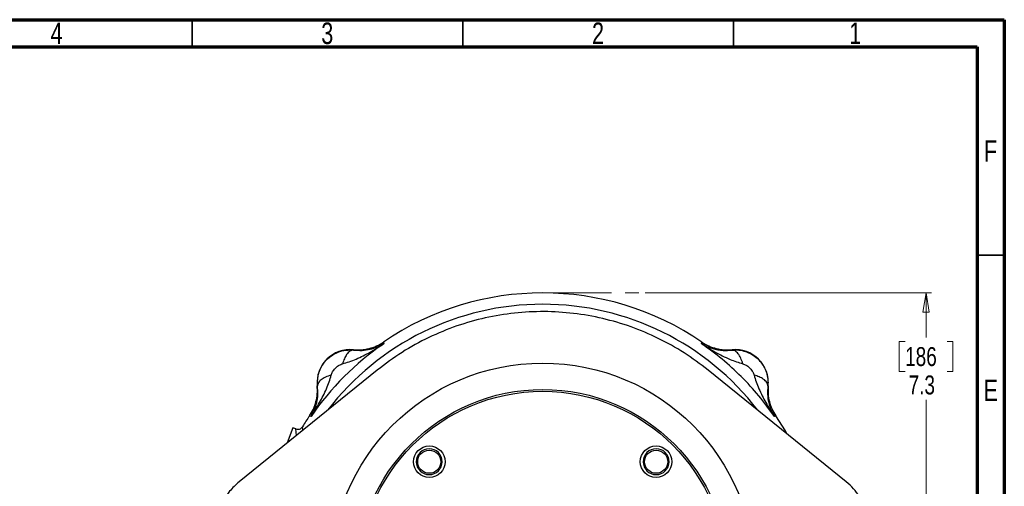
# Model space of a CAD drawing. Header units: inches. Extents: x 0.6 to 16.3, y 0.2 to 11.5.
# Tile 20 of 20: x 9.2 to 16.3, y 8.1 to 11.5. Entities that reach past the tile are written whole.
import ezdxf

# ---------------------------------------------------------------- set-up
doc = ezdxf.new("R2010")
doc.units = ezdxf.units.IN
doc.header["$MEASUREMENT"] = 0
doc.linetypes.add('CENTERX2', pattern=[0.8, 0.5, -0.1, 0.1, -0.1])
doc.styles.add('SLDTEXTSTYLE0', font='TXT', dxfattribs={"width": 0.75})
doc.dimstyles.new('SLDDIMSTYLE0', dxfattribs={"dimtxt": 0.137795, "dimasz": 0.14, "dimexe": 0, "dimexo": 0.0625, "dimgap": 0.034449, "dimtad": 0, "dimtih": 1, "dimtoh": 1, "dimdec": 1, "dimlfac": 1.5, "dimrnd": 1e-09, "dimzin": 12, "dimdsep": 46, "dimtxsty": 'SLDTEXTSTYLE0', "dimblk1": 'CLOSED', "dimblk2": 'CLOSED', "dimsah": 1, "dimcen": 0.09, "dimadec": 0, "dimazin": 3, "dimtfac": 1, "dimtdec": 1, "dimtofl": 0, "dimtmove": 0, "dimatfit": 3, "dimldrblk": 'CLOSED', "dimfxl": 0, "dimfrac": 2, "dimtolj": 1, "dimtzin": 12, "dimarcsym": 0})

# ---------------------------------------------------------------- blocks, each defined once
blk = doc.blocks.new('_Closed')
at = {"color": 0, "linetype": 'ByBlock', "lineweight": -2}
for p, q in [((-1, 0.166667), (0, 0)), ((-1, 0.166667), (-1, -0.166667)), ((0, 0), (-1, -0.166667)), ((0, 0), (-1, 0))]:
    blk.add_line(p, q, dxfattribs=at)
blk = doc.blocks.new('_D')
at = {"color": 7, "linetype": 'Continuous', "lineweight": 0}
for p, q in [((13.7266, 9.5081), (15.8091, 9.5081)), ((15.7697, 9.5081), (15.7697, 9.1826)), ((15.617, 9.1546), (15.575, 9.1546)), ((15.575, 9.1546), (15.575, 8.9359)), ((15.9224, 9.1546), (15.9644, 9.1546)), ((15.9644, 9.1546), (15.9644, 8.9359)), ((15.575, 8.9359), (15.617, 8.9359)), ((15.9644, 8.9359), (15.9224, 8.9359)), ((15.7697, 4.6383), (15.7697, 8.7297)), ((14.2275, 4.6383), (15.8091, 4.6383))]:
    blk.add_line(p, q, dxfattribs=at)
at = {"color": 7, "linetype": 'Continuous', "lineweight": 18, "xscale": 0.14, "yscale": 0.14}
for p, rotation in [((15.7697, 9.5081), 90.0000000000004), ((15.7697, 4.6383), 270.0000000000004)]:
    blk.add_blockref('_Closed', p, dxfattribs=dict(at, rotation=rotation))
at = {"color": 7, "linetype": 'Continuous', "lineweight": 18, "char_height": 0.1378, "attachment_point": 1, "style": 'SLDTEXTSTYLE0'}
for s, insert in [('186', (15.617, 9.1135)), ('7.3', (15.6424, 8.9073))]:
    blk.add_mtext(s, dxfattribs=dict(at, insert=insert))

msp = doc.modelspace()

# ---------------------------------------------------------------- linework, layer by layer
at = {"color": 7, "linetype": 'Continuous', "lineweight": 70}
for p, q in [((0.5906, 11.4961), (16.3386, 11.4961)), ((16.3386, 11.4961), (16.3386, 0.1969)), ((0.7874, 11.2992), (16.1417, 11.2992)), ((16.1417, 11.2992), (16.1417, 0.3937))]:
    msp.add_line(p, q, dxfattribs=at)
at = {"color": 7, "linetype": 'Continuous', "lineweight": 35}
for p, q in [((10.4331, 11.2992), (10.4331, 11.4961)), ((12.4016, 11.2992), (12.4016, 11.4961)), ((14.3701, 11.2992), (14.3701, 11.4961)), ((16.1417, 9.7835), (16.3386, 9.7835))]:
    msp.add_line(p, q, dxfattribs=at)
at = {"color": 7, "linetype": 'CENTERX2', "lineweight": 18}
msp.add_line((12.982, 9.5081), (13.6872, 9.5081), dxfattribs=at)
at = {"color": 7, "linetype": 'Continuous', "lineweight": 25}
for p, q in [((11.6053, 9.092), (11.582, 9.0932)), ((11.6051, 9.0942), (11.6053, 9.092)), ((11.8244, 9.1507), (11.8262, 9.1448)), ((11.8262, 9.1448), (11.8279, 9.1392)), ((14.1361, 9.1392), (14.1378, 9.1448)), ((14.1378, 9.1448), (14.1396, 9.1507)), ((14.3587, 9.092), (14.3588, 9.0942)), ((11.5212, 8.9909), (11.5266, 8.9925)), ((11.7794, 8.9465), (10.7742, 8.1337)), ((15.1898, 8.1337), (14.1846, 8.9465)), ((14.5182, 8.9155), (14.5197, 8.9101)), ((11.3447, 8.8315), (11.3426, 8.8316)), ((11.3447, 8.8315), (11.3435, 8.8543)), ((14.6193, 8.8315), (14.6205, 8.8548)), ((14.6214, 8.8316), (14.6193, 8.8315)), ((11.2919, 8.6105), (11.2861, 8.6123)), ((11.2975, 8.6088), (11.2919, 8.6105)), ((14.6721, 8.6105), (14.6665, 8.6088)), ((14.6779, 8.6123), (14.6721, 8.6105)), ((11.1655, 8.5267), (11.1308, 8.4363)), ((11.1872, 8.5183), (11.1655, 8.5267)), ((11.1308, 8.4363), (11.1228, 8.4156))]:
    msp.add_line(p, q, dxfattribs=at)
at = {"color": 8, "linetype": 'Continuous', "lineweight": 25}
for p, q in [((11.2385, 8.5091), (11.2356, 8.5346)), ((11.1921, 8.4716), (11.1872, 8.5183)), ((11.1308, 8.4363), (11.1428, 8.4317))]:
    msp.add_line(p, q, dxfattribs=at)
at = {"color": 7, "linetype": 'Continuous', "lineweight": 25, "flags": 128}
msp.add_lwpolyline([(14.7606, 8.4807), (14.7475, 8.5032), (14.6779, 8.6123)], dxfattribs=at)
at = {"color": 7, "linetype": 'Continuous', "lineweight": 25}
for centre, radius in [((12.982, 7.4547), 1.5428), ((12.982, 7.4547), 1.3507), ((12.982, 7.4547), 1.3373), ((12.1573, 8.2794), 0.1147), ((13.8067, 8.2794), 0.1147), ((12.157, 8.2797), 0.084), ((13.8069, 8.2797), 0.084)]:
    msp.add_circle(centre, radius, dxfattribs=at)
for centre, radius, start, end in [((12.982, 7.4547), 2.0533, 55.68388, 124.31612), ((12.982, 7.4547), 2.0419, 124.41629, 145.58371), ((11.5824, 8.8543), 0.2409, 84.58105, 185.41895), ((14.3816, 8.8543), 0.2409, 354.58105, 95.41895), ((12.982, 7.4547), 2.0533, 145.68388, 148.26953), ((12.157, 8.2797), 0.094, 90, 270), ((12.157, 8.2797), 0.094, 270, 90), ((13.8069, 8.2797), 0.094, 0, 180), ((13.8069, 8.2797), 0.094, 180, 0)]:
    msp.add_arc(centre, radius, start, end, dxfattribs=at)
at = {"color": 8, "linetype": 'Continuous', "lineweight": 25}
msp.add_arc((12.982, 7.4547), 1.9709, 37.50477, 142.49523, dxfattribs=at)
at = {"color": 7, "linetype": 'Continuous', "lineweight": 25}
for points, knots in [([(14.1846, 8.9465), (14.1274, 8.9896), (14.0129, 9.0761), (13.8241, 9.1805), (13.6259, 9.2647), (13.4191, 9.3252), (13.2069, 9.3625), (12.9919, 9.376), (12.7768, 9.3647), (12.5643, 9.3296), (12.3548, 9.2707), (12.1518, 9.1865), (11.9566, 9.08), (11.8384, 8.9909), (11.7794, 8.9465)], [0, 0, 0, 0, 0.082614, 0.165491, 0.248104, 0.330719, 0.413597, 0.496212, 0.578802, 0.661657, 0.744247, 0.829402, 0.914845, 1, 1, 1, 1]), ([(11.3435, 8.8543), (11.345, 8.8754), (11.3482, 8.9189), (11.3747, 8.9787), (11.4147, 9.029), (11.4648, 9.0656), (11.5218, 9.089), (11.562, 9.0918), (11.582, 9.0932)], [0, 0, 0, 0, 0.169429, 0.348501, 0.514024, 0.677625, 0.839536, 1, 1, 1, 1]), ([(11.5266, 8.9925), (11.543, 8.9971), (11.5769, 9.0066), (11.6271, 9.0269), (11.6773, 9.0504), (11.7279, 9.0775), (11.778, 9.1068), (11.8113, 9.1284), (11.8279, 9.1392)], [0, 0, 0, 0, 0.1486331, 0.3078873, 0.4785515, 0.6434185, 0.8214681, 1, 1, 1, 1]), ([(11.6051, 9.0942), (11.6244, 9.0933), (11.6629, 9.0916), (11.7201, 9.1018), (11.775, 9.1205), (11.8079, 9.1406), (11.8244, 9.1507)], [0, 0, 0, 0, 0.250001, 0.499992, 0.749987, 1, 1, 1, 1]), ([(11.6053, 9.092), (11.6268, 9.0906), (11.6708, 9.0877), (11.7279, 9.097), (11.7811, 9.1133), (11.8123, 9.1305), (11.8279, 9.1392)], [0, 0, 0, 0, 0.2382183, 0.4864886, 0.7420458, 1, 1, 1, 1]), ([(14.6665, 8.6088), (14.6295, 8.6597), (14.5557, 8.7616), (14.4276, 8.9003), (14.2888, 9.0285), (14.187, 9.1023), (14.1361, 9.1392)], [0, 0, 0, 0, 0.25, 0.5, 0.75, 1, 1, 1, 1]), ([(14.1361, 9.1392), (14.1595, 9.1241), (14.2082, 9.0927), (14.2782, 9.0546), (14.354, 9.0182), (14.4062, 9.0021), (14.4374, 8.9925)], [0, 0, 0, 0, 0.250559, 0.521546, 0.714072, 1, 1, 1, 1]), ([(14.1361, 9.1392), (14.1412, 9.1361), (14.1516, 9.13), (14.1675, 9.122), (14.1849, 9.1143), (14.2016, 9.1081), (14.2191, 9.1026), (14.2422, 9.0965), (14.2738, 9.0911), (14.3144, 9.0883), (14.344, 9.0908), (14.3587, 9.092)], [0, 0, 0, 0, 0.086228, 0.175224, 0.254699, 0.355787, 0.424661, 0.506061, 0.676544, 0.839807, 1, 1, 1, 1]), ([(14.1396, 9.1507), (14.156, 9.1406), (14.1889, 9.1205), (14.2439, 9.1018), (14.301, 9.0916), (14.3396, 9.0933), (14.3588, 9.0942)], [0, 0, 0, 0, 0.250013, 0.500008, 0.749999, 1, 1, 1, 1]), ([(14.3587, 9.092), (14.3751, 9.0927), (14.4079, 9.0941), (14.4566, 9.0832), (14.5021, 9.0631), (14.5426, 9.0337), (14.5763, 8.9965), (14.6014, 8.9529), (14.6176, 8.9049), (14.6195, 8.8715), (14.6205, 8.8548)], [0, 0, 0, 0, 0.1241952, 0.2483667, 0.372643, 0.4971513, 0.6220179, 0.747367, 0.873321, 1, 1, 1, 1]), ([(11.6053, 9.092), (11.5969, 9.0905), (11.5802, 9.0874), (11.5575, 9.0628), (11.5391, 9.0304), (11.5308, 9.0051), (11.5266, 8.9925)], [0, 0, 0, 0, 0.279863, 0.559524, 0.779743, 1, 1, 1, 1]), ([(14.4374, 8.9925), (14.4326, 9.0068), (14.4229, 9.0354), (14.4031, 9.0674), (14.381, 9.0885), (14.3661, 9.0909), (14.3587, 9.0921)], [0, 0, 0, 0, 0.250212, 0.500207, 0.750087, 1, 1, 1, 1]), ([(11.4442, 8.9101), (11.4471, 8.918), (11.4536, 8.9355), (11.4723, 8.9589), (11.4951, 8.9793), (11.5129, 8.9872), (11.5212, 8.9909)], [0, 0, 0, 0, 0.223044, 0.490182, 0.763245, 1, 1, 1, 1]), ([(14.4374, 8.9925), (14.4453, 8.9896), (14.4627, 8.9832), (14.4862, 8.9644), (14.5065, 8.9416), (14.5145, 8.9238), (14.5182, 8.9155)], [0, 0, 0, 0, 0.223042, 0.490179, 0.763244, 1, 1, 1, 1]), ([(11.2975, 8.6088), (11.3083, 8.6254), (11.3299, 8.6587), (11.3592, 8.7088), (11.3863, 8.7594), (11.4098, 8.8096), (11.4301, 8.8598), (11.4396, 8.8937), (11.4442, 8.9101)], [0, 0, 0, 0, 0.178529, 0.356578, 0.521448, 0.69211, 0.851366, 1, 1, 1, 1]), ([(11.4442, 8.9101), (11.4299, 8.9053), (11.4014, 8.8957), (11.3694, 8.8758), (11.3483, 8.8538), (11.3459, 8.8389), (11.3447, 8.8315)], [0, 0, 0, 0, 0.2500574, 0.5, 0.7499426, 1, 1, 1, 1]), ([(14.5197, 8.9101), (14.5243, 8.8937), (14.5338, 8.8598), (14.5541, 8.8096), (14.5777, 8.7594), (14.6048, 8.7088), (14.6341, 8.6587), (14.6557, 8.6254), (14.6665, 8.6088)], [0, 0, 0, 0, 0.148633, 0.307887, 0.478552, 0.643419, 0.821468, 1, 1, 1, 1]), ([(14.6193, 8.8315), (14.6178, 8.8398), (14.6147, 8.8565), (14.59, 8.8792), (14.5576, 8.8976), (14.5324, 8.9059), (14.5197, 8.9101)], [0, 0, 0, 0, 0.279863, 0.5595238, 0.7797428, 1, 1, 1, 1]), ([(11.2861, 8.6123), (11.2961, 8.6288), (11.3162, 8.6617), (11.3349, 8.7166), (11.3451, 8.7738), (11.3434, 8.8123), (11.3426, 8.8316)], [0, 0, 0, 0, 0.250013, 0.500008, 0.749999, 1, 1, 1, 1]), ([(11.2975, 8.6088), (11.3062, 8.6245), (11.3235, 8.6556), (11.3397, 8.7088), (11.3491, 8.7659), (11.3461, 8.8099), (11.3447, 8.8315)], [0, 0, 0, 0, 0.257954, 0.513511, 0.761782, 1, 1, 1, 1]), ([(14.6193, 8.8315), (14.6179, 8.8099), (14.6149, 8.7659), (14.6243, 8.7088), (14.6405, 8.6556), (14.6578, 8.6245), (14.6665, 8.6088)], [0, 0, 0, 0, 0.238218, 0.486489, 0.742046, 1, 1, 1, 1]), ([(14.6214, 8.8316), (14.6206, 8.8123), (14.6188, 8.7738), (14.6291, 8.7166), (14.6477, 8.6617), (14.6679, 8.6288), (14.6779, 8.6123)], [0, 0, 0, 0, 0.250001, 0.499992, 0.749987, 1, 1, 1, 1]), ([(11.1872, 8.5182), (11.1913, 8.517), (11.2003, 8.5146), (11.2139, 8.5167), (11.2267, 8.5233), (11.2324, 8.5306), (11.2356, 8.5346)], [0, 0, 0, 0, 0.2330812, 0.5010579, 0.7272022, 1, 1, 1, 1]), ([(11.1872, 8.5183), (11.1872, 8.5183), (11.1873, 8.5183), (11.1874, 8.5182), (11.1876, 8.5178), (11.1877, 8.5171), (11.1875, 8.5163), (11.1875, 8.516)], [0, 0, 0, 0, 0.017991, 0.168858, 0.425294, 0.782963, 1, 1, 1, 1]), ([(10.7742, 8.1337), (10.7502, 8.1116), (10.7083, 8.073), (10.6637, 8.0041), (10.6345, 7.9376), (10.616, 7.867), (10.6137, 7.8192), (10.6125, 7.795)], [0, 0, 0, 0, 0.251927, 0.438574, 0.630634, 0.812808, 1, 1, 1, 1]), ([(15.3515, 7.795), (15.3494, 7.8276), (15.3457, 7.8844), (15.3201, 7.9624), (15.2868, 8.0269), (15.2435, 8.0857), (15.2079, 8.1176), (15.1898, 8.1337)], [0, 0, 0, 0, 0.2519268, 0.4385737, 0.6306336, 0.8128079, 1, 1, 1, 1])]:
    msp.add_open_spline(points, degree=3, knots=knots, dxfattribs=at)

# ---------------------------------------------------------------- texts
at = {"color": 7, "linetype": 'Continuous', "lineweight": 0, "char_height": 0.1562, "attachment_point": 2, "style": 'SLDTEXTSTYLE0'}
for s, insert in [('4', (9.4472, 11.4753)), ('3', (11.4157, 11.4753)), ('2', (13.3843, 11.4753)), ('1', (15.2543, 11.4753)), ('F', (16.2385, 10.619)), ('E', (16.2405, 8.8769))]:
    msp.add_mtext(s, dxfattribs=dict(at, insert=insert))

# ---------------------------------------------------------------- dimensions: what is measured, and where the dimension line sits
at = {"color": 7, "linetype": 'Continuous', "lineweight": 18}
dim = msp.add_linear_dim(base=(15.7697, 4.6383), p1=(13.6872, 9.5081), p2=(14.1881, 4.6383), angle=90, dimstyle='SLDDIMSTYLE0', dxfattribs=at)
dim.commit()
dim.dimension.update_dxf_attribs({"geometry": '_D', "text_midpoint": (15.7697, 8.9561), "dimtype": 160})

doc.saveas('drawing.dxf')
